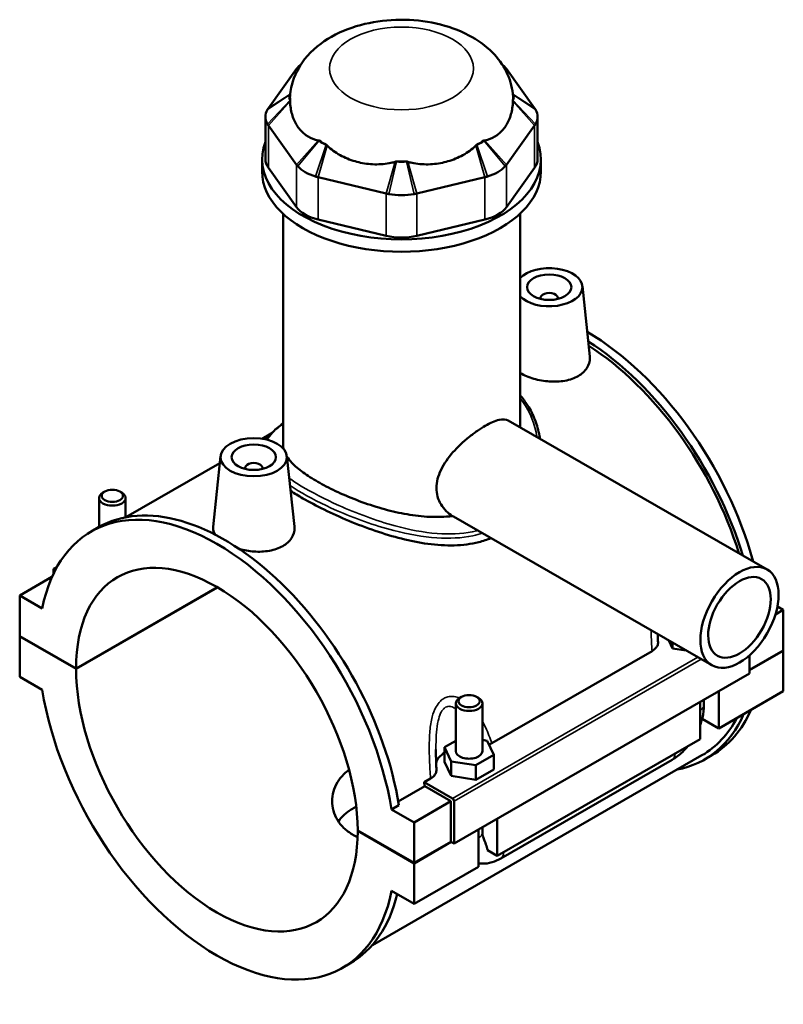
# Model space of a CAD drawing. Header units: millimetres. Extents: x 0 to 898, y -421 to 952.
# Tile 7 of 7: x 649 to 822, y 729 to 952. Entities that reach past the tile are written whole.
import ezdxf

# ---------------------------------------------------------------- set-up
doc = ezdxf.new("R2010")
doc.units = ezdxf.units.MM
doc.layers.add('Visible (ANSI)', color=7, linetype='Continuous', lineweight=50)
doc.layers.add('Visible Narrow (ANSI)', color=7, linetype='Continuous', lineweight=35)

msp = doc.modelspace()

# ---------------------------------------------------------------- linework, layer by layer
at = {"layer": 'Visible (ANSI)'}
for p, q in [((711.591, 940.738), (705.218, 931.878)), ((765.365, 931.878), (758.992, 940.738)), ((704.533, 929.894), (704.533, 920.329)), ((766.05, 929.894), (766.05, 920.329)), ((705.218, 927.911), (711.591, 919.051)), ((758.992, 919.051), (765.365, 927.911)), ((703.792, 917.533), (703.792, 920.329)), ((766.792, 917.533), (766.792, 920.329)), ((711.591, 909.486), (705.218, 918.346)), ((765.365, 918.346), (758.992, 909.486)), ((716.462, 916.246), (731.847, 912.576)), ((738.736, 912.576), (754.121, 916.246)), ((708.517, 855.691), (708.517, 907.977)), ((731.847, 903.011), (716.462, 906.681)), ((754.121, 906.681), (738.736, 903.011)), ((762.067, 859.719), (762.067, 907.977)), ((776.153, 891.645), (777.858, 875.736)), ((766.667, 888.926), (766.667, 888.74)), ((770.667, 888.926), (770.667, 888.74)), ((759.405, 861.252), (817.897, 827.569)), ((705.826, 858.266), (703.829, 857.116)), ((694.43, 853.206), (692.716, 837.219)), ((709.402, 853.206), (711.108, 837.296)), ((694.259, 851.605), (673.014, 839.371)), ((699.916, 850.301), (699.916, 850.487)), ((703.916, 850.301), (703.916, 850.487)), ((666.955, 837.169), (666.955, 843.715)), ((668.251, 845.179), (667.825, 844.932)), ((671.658, 845.179), (672.084, 844.932)), ((672.955, 839.359), (672.955, 843.715)), ((747.063, 839.51), (805.421, 805.904)), ((665.169, 836.141), (666.838, 837.102)), ((657.463, 828.161), (656.661, 827.699)), ((656.314, 825.867), (649.024, 821.669)), ((656.661, 827.699), (657.081, 827.457)), ((656.661, 826.62), (656.661, 827.699)), ((654.121, 818.735), (649.024, 821.669)), ((649.024, 821.669), (649.024, 812.513)), ((661.752, 805.183), (693.66, 823.558)), ((693.731, 823.517), (661.752, 805.102)), ((821.559, 818.412), (819.783, 817.39)), ((820.23, 819.177), (821.559, 818.412)), ((821.559, 818.412), (821.559, 809.255)), ((649.024, 812.513), (661.752, 805.183)), ((649.024, 812.431), (649.095, 812.472)), ((649.024, 812.431), (649.024, 803.275)), ((661.752, 805.102), (649.024, 812.431)), ((795.717, 811.492), (796.546, 809.712)), ((796.546, 809.712), (796.546, 811.015)), ((755.67, 788.259), (791.901, 809.123)), ((796.546, 809.712), (799.638, 809.235)), ((813.922, 804.858), (821.559, 809.255)), ((821.559, 809.174), (813.922, 804.776)), ((813.922, 808.161), (813.922, 804.043)), ((821.488, 809.214), (821.559, 809.174)), ((821.559, 809.174), (821.559, 800.017)), ((813.922, 804.043), (747.171, 765.604)), ((649.024, 803.275), (654.121, 800.34)), ((806.992, 800.053), (806.992, 791.629)), ((821.559, 800.017), (806.992, 791.629)), ((747.565, 797.295), (747.565, 786.503)), ((748.861, 798.759), (748.436, 798.512)), ((752.269, 798.759), (752.694, 798.512)), ((753.565, 797.295), (753.565, 786.503)), ((802.749, 789.186), (802.749, 797.61)), ((803.628, 796.938), (803.628, 798.116)), ((806.992, 791.629), (803.206, 793.809)), ((747.565, 788.848), (744.988, 787.364)), ((754.647, 788.854), (753.565, 789.021)), ((756.142, 785.643), (754.647, 788.854)), ((802.749, 789.186), (756.929, 762.799)), ((744.988, 787.364), (746.483, 784.153)), ((744.988, 784.094), (744.988, 787.364)), ((803.188, 785.551), (728.706, 742.66)), ((744.988, 784.094), (746.483, 780.882)), ((746.483, 780.882), (746.483, 784.153)), ((746.483, 784.153), (752.059, 783.292)), ((752.059, 783.292), (756.142, 785.643)), ((756.142, 782.373), (756.142, 785.643)), ((757.719, 762.226), (796.468, 784.54)), ((803.745, 784.584), (805.414, 785.545)), ((752.059, 780.022), (752.059, 783.292)), ((752.059, 780.022), (756.142, 782.373)), ((740.41, 779.471), (741.837, 780.293)), ((746.817, 775.782), (740.41, 779.471)), ((746.483, 780.882), (752.059, 780.022)), ((734.553, 775.106), (740.562, 778.566)), ((746.464, 775.168), (740.562, 778.566)), ((746.464, 775.168), (738.12, 770.363)), ((746.464, 766.011), (746.464, 775.168)), ((747.171, 765.604), (747.171, 775.169)), ((734.693, 774.258), (733.024, 773.297)), ((738.12, 770.363), (733.024, 773.297)), ((738.12, 761.206), (738.12, 770.363)), ((756.929, 771.223), (756.929, 762.799)), ((725.392, 768.536), (738.12, 761.206)), ((725.392, 768.454), (725.463, 768.495)), ((738.12, 761.124), (725.392, 768.454)), ((752.686, 760.356), (752.686, 768.78)), ((753.565, 769.286), (753.565, 768.109)), ((738.12, 761.206), (746.464, 766.011)), ((746.535, 765.97), (738.12, 761.124)), ((746.464, 766.011), (747.171, 765.604)), ((756.929, 762.799), (754.703, 764.081)), ((738.12, 751.968), (738.12, 761.124)), ((752.686, 760.356), (738.12, 751.968)), ((733.024, 754.903), (738.12, 751.968)), ((721.975, 737.496), (723.644, 738.457))]:
    msp.add_line(p, q, dxfattribs=at)
for centre, major_axis, ratio, start_param, end_param in [((719.906, 938.754), (-9, 0), 0.5758617, 5.6607199, 5.8189859), ((750.677, 938.754), (-9, 0), 0.5758617, 3.6057921, 3.7640581), ((713.533, 934.309), (-3.6, 0), 0.5758617, 5.9619866, 6.6043841), ((735.292, 934.309), (-25.2, 0), 0.5758617, 6.2380694, 6.3283012), ((757.05, 934.309), (3.6, 0), 0.5758617, 5.9619866, 6.6043841), ((735.292, 934.309), (25.2, 0), 0.5758617, 6.2380694, 6.3283012), ((713.533, 929.894), (-9, 0), 0.5758617, 5.9619866, 6.6043841), ((757.05, 929.894), (9, 0), 0.5758617, 5.9619866, 6.6043841), ((735.292, 920.329), (-31.5, 0), 0.5758617, 6.0657752, 9.642188), ((719.906, 925.449), (-3.6, 0), 0.5758617, 0.4641994, 1.1065969), ((735.292, 934.309), (25.2, 0), 0.5758617, 3.8818749, 3.9721067), ((750.677, 925.449), (-3.6, 0), 0.5758617, 2.0349957, 2.6773932), ((735.292, 934.309), (25.2, 0), 0.5758617, 5.4526712, 5.5429031), ((713.533, 920.329), (-9, 0), 0.5758617, 0, 0.3926991), ((735.292, 921.779), (-3.6, 0), 0.5758617, 1.2495976, 1.8919951), ((735.292, 934.309), (25.2, 0), 0.5758617, 4.6672731, 4.7575049), ((757.05, 920.329), (9, 0), 0.5758617, 5.8904862, 6.2831853), ((735.292, 917.533), (-31.5, 0), 0.5758617, 0, 3.1415927), ((719.906, 921.034), (9, 0), 0.5758617, 3.6057921, 4.2481896), ((750.677, 921.034), (9, 0), 0.5758617, 5.1765884, 5.8189859), ((735.292, 917.365), (9, 0), 0.5758617, 4.3911902, 5.0335877), ((719.906, 911.469), (-9, 0), 0.5758617, 0.3926991, 1.1780972), ((750.677, 911.469), (9, 0), 0.5758617, 5.1050881, 5.8904862), ((735.292, 907.799), (-9, 0), 0.5758617, 1.1780972, 1.9634954), ((768.667, 891.379), (7.5, 0), 0.5758617, 3.6364032, 8.9299674), ((768.667, 888.926), (-2, 0), 0.5758617, 2.9729035, 6.4518745), ((777.011, 834.868), (-28.403, 49.322), 0.5780931, 4.2855715, 5.4933515), ((775.342, 833.907), (28.403, -49.322), 0.5780931, 1.18844, 2.3046252), ((775.342, 833.907), (-27.846, 48.355), 0.5780931, 4.3385301, 5.4424765), ((701.916, 850.487), (-2, 0), 0.5758617, 2.9729035, 6.4518745), ((693.572, 786.819), (-28.403, 49.322), 0.5780931, 4.1278945, 6.8715472), ((669.955, 843.715), (3, 0), 0.5758617, 2.360047, 7.0647309), ((695.241, 787.78), (-28.403, 49.322), 0.5780931, 4.1278945, 6.2831853), ((693.572, 786.819), (-22.456, 38.996), 0.5780931, 3.9300356, 7.0694061), ((800.628, 812.063), (-7.5, 0), 0.5758617, 6.0878421, 6.1525718), ((693.572, 786.819), (22.456, -38.996), 0.5780931, 3.9300356, 7.0694061), ((693.572, 786.819), (28.403, -49.322), 0.5780931, 4.1278945, 6.8715472), ((750.565, 797.295), (-3, 0), 0.5758617, 5.5016397, 10.2063236), ((775.342, 833.907), (28.403, -49.322), 0.5780931, 6.0848308, 6.682792), ((777.011, 834.868), (28.403, -49.322), 0.5780931, 0, 0.3996067), ((775.342, 833.907), (27.846, -48.355), 0.5780931, 0, 0.3492245), ((750.565, 783.233), (-7.5, 0), 0.5758617, 5.5507827, 6.1525718), ((750.565, 786.503), (-3, 0), 0.5758617, 0, 3.1415927), ((701.916, 791.624), (-27.846, 48.355), 0.5780931, 4.1319289, 4.1502614), ((746.817, 775.373), (0.25, -0.433), 0.5780931, 0.7873319, 2.3581282), ((695.241, 787.78), (28.403, -49.322), 0.5780931, 0, 0.5460328)]:
    msp.add_ellipse(centre, major_axis=major_axis, ratio=ratio, start_param=start_param, end_param=end_param, dxfattribs=at)
for centre, major_axis, ratio in [((768.667, 891.379), (-5, 0), 0.5758617), ((701.916, 852.94), (-7.5, 0), 0.5758617), ((701.916, 852.94), (-5, 0), 0.5758617), ((669.955, 844.206), (-2.4, 0), 0.5758617), ((811.659, 816.736), (-6.238, -10.832), 0.5780931), ((811.659, 816.736), (-4.99, -8.666), 0.5780931), ((750.565, 797.786), (-2.4, 0), 0.5758617)]:
    msp.add_ellipse(centre, major_axis=major_axis, ratio=ratio, dxfattribs=at)
for points, knots in [([(760.456, 935.117), (760.257, 936.853), (759.738, 938.522), (758.166, 941.712), (757.059, 943.182), (754.237, 946.036), (752.44, 947.295), (748.211, 949.54), (745.716, 950.411), (740.489, 951.578), (737.751, 951.857), (732.314, 951.817), (729.615, 951.505), (724.384, 950.263), (721.852, 949.33), (717.241, 946.735), (715.127, 945.089), (712.106, 941.246), (711.04, 939.256), (710.32, 936.404), (710.202, 935.765), (710.127, 935.117)], [0.8513112, 0.8513112, 0.8513112, 0.8513112, 1.0619114, 1.0619114, 1.3028846, 1.3028846, 1.6114684, 1.6114684, 1.9863637, 1.9863637, 2.3690266, 2.3690266, 2.7472286, 2.7472286, 3.1302564, 3.1302564, 3.5018295, 3.5018295, 3.7825112, 3.7825112, 3.8610778, 3.8610778, 3.8610778, 3.8610778]), ([(711.858, 941.075), (711.81, 941.02), (711.764, 940.964), (711.675, 940.851), (711.632, 940.795), (711.591, 940.738)], [0.321198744, 0.321198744, 0.321198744, 0.321198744, 0.356948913, 0.356948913, 0.392699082, 0.392699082, 0.392699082, 0.392699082]), ([(758.992, 940.738), (758.951, 940.795), (758.908, 940.851), (758.819, 940.964), (758.773, 941.02), (758.725, 941.075)], [-0.392699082, -0.392699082, -0.392699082, -0.392699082, -0.356948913, -0.356948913, -0.321198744, -0.321198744, -0.321198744, -0.321198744]), ([(710.121, 933.419), (710.127, 933.13), (710.143, 932.851), (710.25, 931.642), (710.456, 930.672), (711.086, 928.915), (711.51, 928.127), (711.97, 927.487), (712.431, 926.847), (713.013, 926.237), (714.344, 925.267), (715.093, 924.908), (716.045, 924.647), (716.265, 924.597), (716.494, 924.559)], [5.4257239, 5.4257239, 5.4257239, 5.4257239, 5.5225521, 5.5225521, 5.8835015, 5.8835015, 6.2444508, 6.2444508, 6.2444508, 6.6054001, 6.6054001, 6.9663495, 6.9663495, 7.0631777, 7.0631777, 7.0631777, 7.0631777]), ([(754.089, 924.559), (754.318, 924.597), (754.538, 924.647), (755.49, 924.908), (756.239, 925.267), (757.57, 926.237), (758.152, 926.847), (758.613, 927.487), (759.073, 928.127), (759.497, 928.915), (760.127, 930.672), (760.333, 931.642), (760.44, 932.851), (760.456, 933.13), (760.462, 933.419)], [5.4257239, 5.4257239, 5.4257239, 5.4257239, 5.5225521, 5.5225521, 5.8835015, 5.8835015, 6.2444508, 6.2444508, 6.2444508, 6.6054001, 6.6054001, 6.9663495, 6.9663495, 7.0631777, 7.0631777, 7.0631777, 7.0631777]), ([(705.218, 931.878), (705.177, 931.821), (705.138, 931.763), (705.063, 931.648), (705.027, 931.589), (704.993, 931.531)], [-0.392699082, -0.392699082, -0.392699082, -0.392699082, -0.356948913, -0.356948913, -0.321198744, -0.321198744, -0.321198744, -0.321198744]), ([(765.59, 931.531), (765.556, 931.589), (765.52, 931.648), (765.445, 931.763), (765.406, 931.821), (765.365, 931.878)], [0.321198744, 0.321198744, 0.321198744, 0.321198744, 0.356948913, 0.356948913, 0.392699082, 0.392699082, 0.392699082, 0.392699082]), ([(704.993, 928.258), (705.027, 928.2), (705.063, 928.141), (705.138, 928.026), (705.177, 927.968), (705.218, 927.911)], [0.321198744, 0.321198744, 0.321198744, 0.321198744, 0.356948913, 0.356948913, 0.392699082, 0.392699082, 0.392699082, 0.392699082]), ([(765.365, 927.911), (765.406, 927.968), (765.445, 928.026), (765.52, 928.141), (765.556, 928.2), (765.59, 928.258)], [-0.392699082, -0.392699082, -0.392699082, -0.392699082, -0.356948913, -0.356948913, -0.321198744, -0.321198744, -0.321198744, -0.321198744]), ([(718.493, 923.408), (718.73, 923.177), (718.973, 922.96), (720.076, 922.039), (721.117, 921.367), (723.339, 920.29), (724.52, 919.885), (725.631, 919.62), (726.743, 919.355), (727.99, 919.181), (730.502, 919.128), (731.769, 919.25), (733.22, 919.562), (733.548, 919.643), (733.878, 919.738)], [5.4257239, 5.4257239, 5.4257239, 5.4257239, 5.5225521, 5.5225521, 5.8835015, 5.8835015, 6.2444508, 6.2444508, 6.2444508, 6.6054001, 6.6054001, 6.9663495, 6.9663495, 7.0631777, 7.0631777, 7.0631777, 7.0631777]), ([(736.705, 919.738), (737.035, 919.643), (737.363, 919.562), (738.814, 919.25), (740.081, 919.128), (742.593, 919.181), (743.84, 919.355), (744.952, 919.62), (746.063, 919.885), (747.244, 920.29), (749.466, 921.367), (750.507, 922.039), (751.61, 922.96), (751.853, 923.177), (752.09, 923.408)], [5.4257239, 5.4257239, 5.4257239, 5.4257239, 5.5225521, 5.5225521, 5.8835015, 5.8835015, 6.2444508, 6.2444508, 6.2444508, 6.6054001, 6.6054001, 6.9663495, 6.9663495, 7.0631777, 7.0631777, 7.0631777, 7.0631777]), ([(711.591, 919.051), (711.632, 918.994), (711.675, 918.937), (711.764, 918.825), (711.81, 918.769), (711.858, 918.714)], [-0.392699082, -0.392699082, -0.392699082, -0.392699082, -0.356948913, -0.356948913, -0.321198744, -0.321198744, -0.321198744, -0.321198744]), ([(758.725, 918.714), (758.773, 918.769), (758.819, 918.825), (758.908, 918.937), (758.951, 918.994), (758.992, 919.051)], [0.321198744, 0.321198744, 0.321198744, 0.321198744, 0.356948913, 0.356948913, 0.392699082, 0.392699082, 0.392699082, 0.392699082]), ([(715.877, 916.4), (715.972, 916.373), (716.069, 916.346), (716.264, 916.295), (716.363, 916.27), (716.462, 916.246)], [0.321198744, 0.321198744, 0.321198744, 0.321198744, 0.356948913, 0.356948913, 0.392699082, 0.392699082, 0.392699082, 0.392699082]), ([(754.121, 916.246), (754.22, 916.27), (754.319, 916.295), (754.514, 916.346), (754.611, 916.373), (754.706, 916.4)], [-0.392699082, -0.392699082, -0.392699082, -0.392699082, -0.356948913, -0.356948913, -0.321198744, -0.321198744, -0.321198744, -0.321198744]), ([(731.847, 912.576), (731.946, 912.553), (732.046, 912.53), (732.247, 912.487), (732.348, 912.466), (732.45, 912.447)], [-0.392699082, -0.392699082, -0.392699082, -0.392699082, -0.356948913, -0.356948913, -0.321198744, -0.321198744, -0.321198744, -0.321198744]), ([(738.133, 912.447), (738.235, 912.466), (738.336, 912.487), (738.537, 912.53), (738.637, 912.553), (738.736, 912.576)], [0.321198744, 0.321198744, 0.321198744, 0.321198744, 0.356948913, 0.356948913, 0.392699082, 0.392699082, 0.392699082, 0.392699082]), ([(777.858, 875.736), (777.872, 875.61), (777.879, 875.485), (777.887, 874.617), (777.663, 873.821), (776.733, 872.39), (776.026, 871.758), (775.206, 871.286)], [4.81025427, 4.81025427, 4.81025427, 4.81025427, 4.86797352, 4.86797352, 5.21603007, 5.21603007, 5.56408661, 5.56408661, 5.56408661, 5.56408661]), ([(775.206, 871.286), (774.385, 870.813), (773.346, 870.44), (771.071, 870.024), (769.836, 869.98), (767.526, 870.146), (766.296, 870.367), (764.03, 871.03), (762.995, 871.472), (762.139, 871.965), (762.103, 871.986), (762.067, 872.008)], [0, 0, 0, 0, 0.3480565, 0.3480565, 0.6961131, 0.6961131, 1.0435674, 1.0435674, 1.3910217, 1.3910217, 1.4065725, 1.4065725, 1.4065725, 1.4065725]), ([(762.067, 866.977), (762.707, 866.251), (763.285, 865.479), (764.129, 864.146), (764.434, 863.607), (764.995, 862.489), (765.25, 861.908), (765.916, 860.165), (766.245, 858.972), (766.502, 857.549), (766.536, 857.338), (766.567, 857.127)], [25.0401219, 25.0401219, 25.0401219, 25.0401219, 25.3894936, 25.3894936, 25.6151084, 25.6151084, 25.8471043, 25.8471043, 26.2986542, 26.2986542, 26.3766873, 26.3766873, 26.3766873, 26.3766873]), ([(746.824, 839.649), (745.81, 840.255), (744.872, 841.152), (743.887, 842.798), (743.626, 843.406), (743.28, 844.672), (743.196, 845.329), (743.196, 846.636), (743.28, 847.322), (743.626, 848.715), (743.887, 849.421), (744.891, 851.508), (745.866, 852.862), (747.958, 855.234), (749.223, 856.421), (751.151, 857.975), (751.799, 858.457), (753.054, 859.323), (753.66, 859.705), (754.788, 860.355), (755.343, 860.641), (756.388, 861.1), (756.878, 861.273), (758.205, 861.595), (758.902, 861.541), (759.405, 861.252)], [2.8871769, 2.8871769, 2.8871769, 2.8871769, 3.3531734, 3.3531734, 3.5929596, 3.5929596, 3.8327458, 3.8327458, 4.0725321, 4.0725321, 4.3123183, 4.3123183, 4.7918907, 4.7918907, 5.2705047, 5.2705047, 5.5098117, 5.5098117, 5.7491187, 5.7491187, 5.9884257, 5.9884257, 6.2277327, 6.2277327, 6.7038577, 6.7038577, 6.7038577, 6.7038577]), ([(704.742, 856.94), (704.915, 857.2), (705.11, 857.457), (705.603, 858.041), (705.914, 858.368), (706.593, 859.012), (706.957, 859.329), (707.715, 859.944), (708.103, 860.24), (708.517, 860.54)], [17.74468277, 17.74468277, 17.74468277, 17.74468277, 17.95158482, 17.95158482, 18.2179907, 18.2179907, 18.47525647, 18.47525647, 18.71052621, 18.71052621, 18.71052621, 18.71052621]), ([(746.824, 839.649), (746.377, 839.591), (745.924, 839.545), (743.818, 839.385), (742.107, 839.405), (738.675, 839.684), (736.954, 839.941), (733.632, 840.604), (731.912, 841.033), (728.479, 842.05), (726.766, 842.636), (723.467, 843.903), (721.877, 844.584), (718.927, 845.977), (717.566, 846.689), (715.151, 848.08), (714.025, 848.8), (712.051, 850.243), (711.203, 850.965), (710.085, 852.131), (709.717, 852.584), (709.421, 853.029)], [0.8841893, 0.8841893, 0.8841893, 0.8841893, 1.0267285, 1.0267285, 1.5400927, 1.5400927, 2.053457, 2.053457, 2.565848, 2.565848, 3.0782389, 3.0782389, 3.5906299, 3.5906299, 4.1030209, 4.1030209, 4.6154119, 4.6154119, 5.1278028, 5.1278028, 5.4603119, 5.4603119, 5.4603119, 5.4603119]), ([(755.499, 834.653), (754.631, 834.292), (753.718, 833.986), (751.023, 833.297), (749.152, 833.057), (745.278, 832.951), (743.272, 833.084), (739.252, 833.63), (737.238, 834.041), (733.355, 835.018), (731.344, 835.62), (727.321, 836.992), (725.309, 837.761), (721.426, 839.383), (719.551, 840.238), (716.063, 841.951), (714.451, 842.81), (712.04, 844.199), (711.109, 844.767), (710.246, 845.331)], [0.2775297, 0.2775297, 0.2775297, 0.2775297, 0.6109084, 0.6109084, 1.2218167, 1.2218167, 1.8327251, 1.8327251, 2.4436335, 2.4436335, 3.0516077, 3.0516077, 3.659582, 3.659582, 4.2675563, 4.2675563, 4.8755305, 4.8755305, 5.2905117, 5.2905117, 5.2905117, 5.2905117]), ([(693.211, 835.421), (692.877, 835.927), (692.709, 836.446), (692.702, 837.03), (692.706, 837.124), (692.717, 837.219)], [4.57629419, 4.57629419, 4.57629419, 4.57629419, 4.86797352, 4.86797352, 4.92311764, 4.92311764, 4.92311764, 4.92311764]), ([(711.107, 837.296), (711.121, 837.171), (711.128, 837.046), (711.136, 836.177), (710.913, 835.381), (709.982, 833.951), (709.275, 833.319), (708.455, 832.846)], [7.59229757, 7.59229757, 7.59229757, 7.59229757, 7.65001683, 7.65001683, 7.99807338, 7.99807338, 8.34612992, 8.34612992, 8.34612992, 8.34612992]), ([(708.455, 832.846), (707.635, 832.374), (706.595, 832.001), (704.32, 831.585), (703.085, 831.541), (700.846, 831.702), (699.697, 831.901), (698.623, 832.199)], [2.7820433, 2.7820433, 2.7820433, 2.7820433, 3.1300999, 3.1300999, 3.4781564, 3.4781564, 3.8041402, 3.8041402, 3.8041402, 3.8041402]), ([(793.254, 811.112), (793.241, 811.418), (793.227, 811.725), (793.203, 812.337), (793.191, 812.643), (793.181, 812.95), (793.181, 812.951), (793.18, 812.953)], [0.54782448, 0.54782448, 0.54782448, 0.54782448, 0.64636981, 0.64636981, 0.74491514, 0.74491514, 0.74545808, 0.74545808, 0.74545808, 0.74545808]), ([(791.901, 809.123), (792.19, 809.289), (792.438, 809.478), (792.842, 809.888), (792.996, 810.107), (793.215, 810.589), (793.266, 810.851), (793.254, 811.112)], [-0.44052101, -0.44052101, -0.44052101, -0.44052101, -0.31759651, -0.31759651, -0.19482912, -0.19482912, -0.05807867, -0.05807867, -0.05807867, -0.05807867]), ([(802.749, 792.363), (802.956, 792.921), (803.13, 793.485), (803.5, 795.013), (803.628, 795.982), (803.628, 796.938)], [4.21285195, 4.21285195, 4.21285195, 4.21285195, 4.39822972, 4.39822972, 4.71238898, 4.71238898, 4.71238898, 4.71238898]), ([(743.191, 782.283), (743.177, 782.589), (743.164, 782.895), (743.139, 783.507), (743.128, 783.813), (743.107, 784.424), (743.098, 784.729), (743.082, 785.338), (743.076, 785.642), (743.067, 786.248), (743.065, 786.55), (743.065, 786.85)], [0.54753436, 0.54753436, 0.54753436, 0.54753436, 0.64607971, 0.64607971, 0.74462506, 0.74462506, 0.84317041, 0.84317041, 0.94171576, 0.94171576, 1.04026112, 1.04026112, 1.04026112, 1.04026112]), ([(796.468, 784.54), (797.297, 785.018), (798.071, 785.612), (799.217, 786.702), (799.625, 787.142), (800.009, 787.608)], [3.14159265, 3.14159265, 3.14159265, 3.14159265, 3.45575192, 3.45575192, 3.64408528, 3.64408528, 3.64408528, 3.64408528]), ([(725.368, 767.085), (724.958, 767.263), (724.569, 767.459), (723.502, 768.073), (722.845, 768.557), (721.691, 769.66), (721.194, 770.28), (720.397, 771.605), (720.097, 772.312), (719.704, 773.75), (719.612, 774.481), (719.612, 776.602), (719.999, 778.116), (721.194, 780.119), (721.691, 780.743), (722.633, 781.65), (723.03, 781.974), (723.451, 782.266)], [2.2295929, 2.2295929, 2.2295929, 2.2295929, 2.3843788, 2.3843788, 2.6823427, 2.6823427, 2.9803067, 2.9803067, 3.2782706, 3.2782706, 3.5762345, 3.5762345, 4.1724961, 4.1724961, 4.4706269, 4.4706269, 4.6593668, 4.6593668, 4.6593668, 4.6593668]), ([(741.837, 780.293), (742.127, 780.46), (742.375, 780.649), (742.779, 781.059), (742.933, 781.278), (743.152, 781.76), (743.203, 782.021), (743.191, 782.283)], [-0.44052101, -0.44052101, -0.44052101, -0.44052101, -0.31759651, -0.31759651, -0.19482912, -0.19482912, -0.05807867, -0.05807867, -0.05807867, -0.05807867]), ([(725.07, 773.899), (724.769, 773.757), (724.479, 773.606), (723.504, 773.044), (722.848, 772.566), (721.8, 771.581), (721.381, 771.095), (721.026, 770.581)], [4.63609159, 4.63609159, 4.63609159, 4.63609159, 4.75288814, 4.75288814, 5.04997735, 5.04997735, 5.29315004, 5.29315004, 5.29315004, 5.29315004]), ([(753.565, 768.109), (753.565, 768.009), (753.568, 767.915), (753.58, 767.739), (753.589, 767.657), (753.61, 767.508), (753.623, 767.44), (753.651, 767.319), (753.665, 767.266), (753.695, 767.174), (753.709, 767.135), (753.723, 767.104)], [1.57079633, 1.57079633, 1.57079633, 1.57079633, 1.6466565, 1.6466565, 1.72251668, 1.72251668, 1.79837686, 1.79837686, 1.87423703, 1.87423703, 1.95009721, 1.95009721, 1.95009721, 1.95009721]), ([(753.723, 767.104), (753.977, 766.512), (754.204, 765.923), (754.499, 764.991), (754.612, 764.569), (754.694, 764.133), (754.699, 764.107), (754.703, 764.081)], [0.23169079, 0.23169079, 0.23169079, 0.23169079, 0.41096217, 0.41096217, 0.53797345, 0.53797345, 0.54599916, 0.54599916, 0.54599916, 0.54599916]), ([(752.686, 761.141), (752.928, 761.101), (753.17, 761.077), (754.222, 761.029), (755.015, 761.149), (756.449, 761.578), (757.099, 761.869), (757.719, 762.226)], [2.57223819, 2.57223819, 2.57223819, 2.57223819, 2.64878305, 2.64878305, 2.90673289, 2.90673289, 3.14159265, 3.14159265, 3.14159265, 3.14159265])]:
    msp.add_open_spline(points, degree=3, knots=knots, dxfattribs=at)
for points in [[(710.121, 935.047), (710.119, 935.021), (710.118, 934.994), (710.117, 934.964)], [(710.127, 935.117), (710.125, 935.093), (710.123, 935.07), (710.121, 935.047)], [(760.462, 935.047), (760.46, 935.07), (760.458, 935.093), (760.456, 935.117)], [(760.466, 934.964), (760.465, 934.994), (760.464, 935.021), (760.462, 935.047)], [(710.117, 933.655), (710.118, 933.578), (710.119, 933.5), (710.121, 933.419)], [(760.462, 933.419), (760.464, 933.5), (760.465, 933.578), (760.466, 933.655)], [(716.494, 924.559), (716.558, 924.549), (716.622, 924.536), (716.687, 924.521)], [(753.896, 924.521), (753.961, 924.536), (754.025, 924.549), (754.089, 924.559)], [(718.294, 923.596), (718.36, 923.535), (718.426, 923.472), (718.493, 923.408)], [(752.09, 923.408), (752.157, 923.472), (752.223, 923.535), (752.289, 923.596)], [(733.878, 919.738), (733.97, 919.765), (734.062, 919.79), (734.155, 919.812)], [(736.428, 919.812), (736.521, 919.79), (736.613, 919.765), (736.705, 919.738)], [(708.599, 854.901), (708.543, 855.168), (708.517, 855.432), (708.517, 855.691)], [(747.063, 839.51), (746.984, 839.556), (746.904, 839.602), (746.824, 839.649)], [(755.061, 787.965), (755.278, 788.053), (755.482, 788.151), (755.67, 788.259)]]:
    msp.add_open_spline(points, degree=3, dxfattribs=at)
at = {"layer": 'Visible Narrow (ANSI)'}
for p, q in [((711.591, 940.738), (712.181, 941.119)), ((711.858, 941.075), (712.336, 941.374)), ((758.247, 941.374), (758.725, 941.075)), ((758.402, 941.119), (758.992, 940.738)), ((710.117, 934.964), (704.993, 931.531)), ((710.121, 935.047), (705.218, 931.878)), ((765.365, 931.878), (760.462, 935.047)), ((765.59, 931.531), (760.466, 934.964)), ((704.993, 928.258), (710.117, 933.655)), ((705.218, 927.911), (710.121, 933.419)), ((760.462, 933.419), (765.365, 927.911)), ((760.466, 933.655), (765.59, 928.258)), ((705.218, 918.346), (705.218, 927.911)), ((765.365, 927.911), (765.365, 918.346)), ((716.494, 924.559), (711.591, 919.051)), ((716.687, 924.521), (711.858, 918.714)), ((758.725, 918.714), (753.896, 924.521)), ((758.992, 919.051), (754.089, 924.559)), ((715.877, 916.4), (718.294, 923.596)), ((716.462, 916.246), (718.493, 923.408)), ((752.09, 923.408), (754.121, 916.246)), ((752.289, 923.596), (754.706, 916.4)), ((733.878, 919.738), (731.847, 912.576)), ((734.155, 919.812), (732.45, 912.447)), ((738.133, 912.447), (736.428, 919.812)), ((738.736, 912.576), (736.705, 919.738)), ((711.591, 919.051), (711.591, 909.486)), ((758.992, 909.486), (758.992, 919.051)), ((716.462, 906.681), (716.462, 916.246)), ((754.121, 916.246), (754.121, 906.681)), ((731.847, 912.576), (731.847, 903.011)), ((738.736, 903.011), (738.736, 912.576)), ((802.274, 807.717), (746.817, 775.782)), ((747.171, 775.169), (802.982, 807.309))]:
    msp.add_line(p, q, dxfattribs=at)
msp.add_ellipse((735.292, 940.833), major_axis=(-16.258, 0), ratio=0.5758617, dxfattribs=at)
for centre, major_axis, ratio, start_param, end_param in [((800.628, 796.938), (3, 0), 0.5758617, 5.4977871, 6.2831853), ((794.971, 787.14), (1.497, -2.6), 0.5780931, 0, 0.7911844), ((750.565, 768.109), (3, 0), 0.5758617, 5.4977871, 6.2831853), ((756.222, 764.826), (1.497, -2.6), 0.5780931, 0, 0.7911844)]:
    msp.add_ellipse(centre, major_axis=major_axis, ratio=ratio, start_param=start_param, end_param=end_param, dxfattribs=at)
for points, knots in [([(762.066, 866.36), (763.873, 864.1), (765.092, 861.433), (765.77, 858.259), (765.839, 857.887), (765.896, 857.514)], [25.1553017, 25.1553017, 25.1553017, 25.1553017, 26.2407379, 26.2407379, 26.3836412, 26.3836412, 26.3836412, 26.3836412]), ([(704.974, 856.883), (705.249, 857.386), (705.632, 857.895), (706.747, 859.081), (707.549, 859.768), (708.517, 860.486)], [17.6297562, 17.6297562, 17.6297562, 17.6297562, 18.0881584, 18.0881584, 18.6712785, 18.6712785, 18.6712785, 18.6712785]), ([(752.551, 836.35), (752.138, 836.243), (751.718, 836.148), (748.789, 835.571), (746.1, 835.481), (740.243, 835.938), (737.051, 836.559), (729.489, 838.606), (725.11, 840.251), (717.959, 843.463), (715.056, 844.969), (711.652, 847.018), (710.757, 847.595), (709.945, 848.162)], [10.3361309, 10.3361309, 10.3361309, 10.3361309, 10.4844147, 10.4844147, 11.3583031, 11.3583031, 12.3357838, 12.3357838, 13.6809996, 13.6809996, 14.7396211, 14.7396211, 15.1625989, 15.1625989, 15.1625989, 15.1625989]), ([(710.121, 846.514), (710.703, 846.126), (711.321, 845.734), (714.437, 843.853), (717.384, 842.335), (724.658, 839.125), (729.121, 837.5), (736.842, 835.509), (740.104, 834.919), (746.099, 834.527), (748.854, 834.652), (752.169, 835.334), (752.897, 835.521), (753.607, 835.743)], [-15.0203288, -15.0203288, -15.0203288, -15.0203288, -14.7396211, -14.7396211, -13.6809996, -13.6809996, -12.3357838, -12.3357838, -11.3583031, -11.3583031, -10.4844147, -10.4844147, -10.2311151, -10.2311151, -10.2311151, -10.2311151]), ([(791.672, 813.822), (791.677, 813.653), (791.684, 813.485), (791.744, 811.897), (791.822, 810.497), (791.901, 809.123)], [-0.9157679, -0.9157679, -0.9157679, -0.9157679, -0.86778265, -0.86778265, -0.46218942, -0.46218942, -0.46218942, -0.46218942]), ([(748.413, 798.499), (748.016, 798.663), (747.608, 798.78), (746.705, 798.903), (746.209, 798.882), (745.435, 798.678), (745.146, 798.559), (744.871, 798.401), (744.596, 798.243), (744.336, 798.045), (743.71, 797.443), (743.375, 796.985), (742.725, 795.803), (742.446, 795.043), (741.969, 793.234), (741.808, 792.163), (741.601, 789.91), (741.564, 788.724), (741.562, 786.519), (741.588, 785.498), (741.681, 783.067), (741.759, 781.667), (741.837, 780.293)], [-2.7966593, -2.7966593, -2.7966593, -2.7966593, -2.6414481, -2.6414481, -2.4550074, -2.4550074, -2.3384819, -2.3384819, -2.3384819, -2.2219565, -2.2219565, -2.0355158, -2.0355158, -1.7931428, -1.7931428, -1.4871275, -1.4871275, -1.1560659, -1.1560659, -0.8674821, -0.8674821, -0.4618993, -0.4618993, -0.4618993, -0.4618993]), ([(743.065, 786.85), (743.065, 787.194), (743.067, 787.538), (743.087, 788.864), (743.124, 789.842), (743.282, 791.671), (743.396, 792.529), (743.717, 793.95), (743.9, 794.536), (744.318, 795.424), (744.532, 795.758), (744.927, 796.178), (745.09, 796.311), (745.262, 796.409), (745.433, 796.508), (745.613, 796.574), (746.093, 796.657), (746.4, 796.622), (746.996, 796.412), (747.285, 796.242), (747.565, 796.023)], [1.0402611, 1.0402611, 1.0402611, 1.0402611, 1.1560659, 1.1560659, 1.4871275, 1.4871275, 1.7931428, 1.7931428, 2.0355158, 2.0355158, 2.2219565, 2.2219565, 2.3384819, 2.3384819, 2.3384819, 2.4550074, 2.4550074, 2.6414481, 2.6414481, 2.8221608, 2.8221608, 2.8221608, 2.8221608]), ([(755.67, 788.259), (755.297, 789.464), (754.849, 790.65), (754.079, 792.284), (753.831, 792.768), (753.565, 793.24)], [-4.21506449, -4.21506449, -4.21506449, -4.21506449, -3.80948173, -3.80948173, -3.63468305, -3.63468305, -3.63468305, -3.63468305])]:
    msp.add_open_spline(points, degree=3, knots=knots, dxfattribs=at)

doc.saveas('drawing.dxf')
